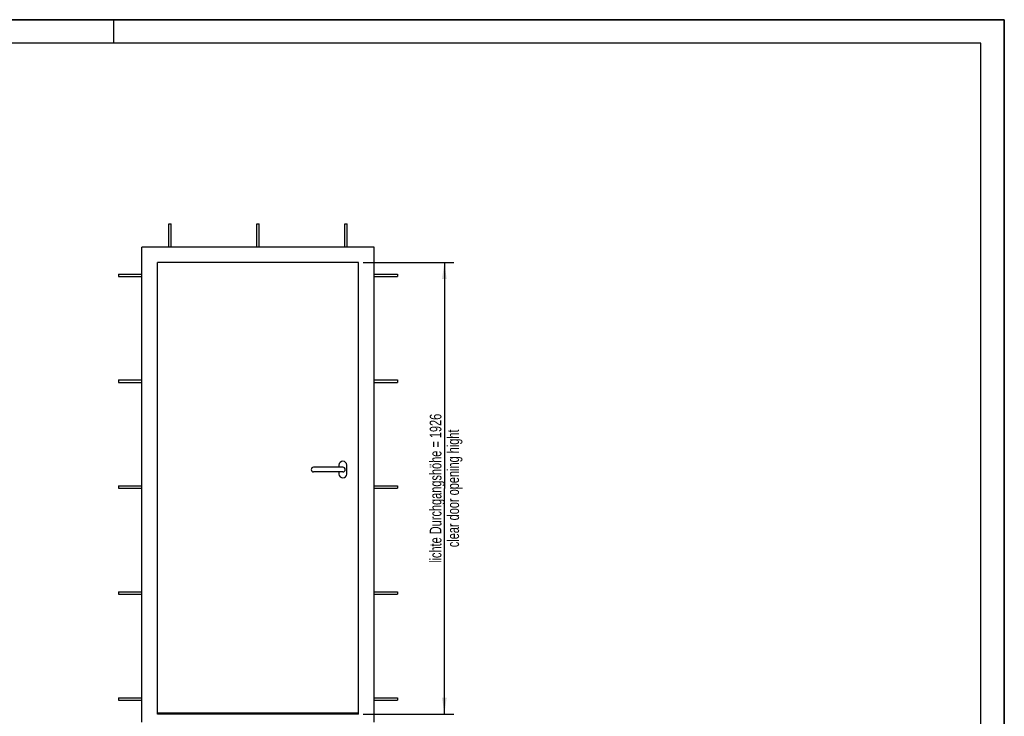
# Model space of a CAD drawing. Header units: millimetres. Extents: x 0 to 8400, y 0 to 5940.
# Tile 9 of 9: x 4200 to 8400, y 2968 to 5940. Entities that reach past the tile are written whole.
import ezdxf

# ---------------------------------------------------------------- set-up
doc = ezdxf.new("R2010")
doc.units = ezdxf.units.MM
doc.header["$LTSCALE"] = 462
doc.layers.get('0').update_dxf_attribs({"linetype": 'CONTINUOUS'})
for name, color, linetype in [('005_AXIS', 7, 'CONTINUOUS'), ('050_DIMENSIONING', 7, 'CONTINUOUS'), ('_ACHSEN', 7, 'CONTINUOUS')]:
    doc.layers.add(name, color=color, linetype=linetype)
doc.styles.get("Standard").update_dxf_attribs({"font": 'txt', "width": 0.7})
doc.dimstyles.new('DIMSTYLE_3', dxfattribs={"dimtxt": 50, "dimasz": 70, "dimexe": 2, "dimexo": 1, "dimtad": 1, "dimtxsty": 'Standard', "dimblk": '_FILLED', "dimblk1": '_FILLED', "dimblk2": '_FILLED', "dimcen": 0.09, "dimazin": 2, "dimtp": 1.2, "dimtm": 1.2, "dimtfac": 1, "dimtofl": 0, "dimtmove": 0, "dimatfit": 3, "dimldrblk": '_FILLED', "dimfxl": 1, "dimtolj": 1, "dimarcsym": 0})

# ---------------------------------------------------------------- blocks, each defined once
blk = doc.blocks.new('_FILLED')
at = {"color": 0, "linetype": 'ByBlock'}
blk.add_solid([(0, 0), (-1, 0.143), (-1, -0.143)], dxfattribs=at)
blk = doc.blocks.new('*D3')
at = {"layer": '050_DIMENSIONING', "color": 2, "linetype": 'Continuous', "transparency": 16777216}
for p, q in [((5665.5, 4903.7), (6051.5, 4903.7)), ((6011.5, 4903.7), (6011.5, 3940.7)), ((6011.5, 2977.7), (6011.5, 3940.7)), ((5665.5, 2977.7), (6051.5, 2977.7))]:
    blk.add_line(p, q, dxfattribs=at)
at = {"layer": '050_DIMENSIONING', "color": 2, "linetype": 'Continuous', "transparency": 16777216, "xscale": 70, "yscale": 70, "zscale": 70}
for p, rotation in [((6011.5, 4903.7), 90), ((6011.5, 2977.7), 270)]:
    blk.add_blockref('_FILLED', p, dxfattribs=dict(at, rotation=rotation))
at = {"layer": '050_DIMENSIONING', "color": 2, "linetype": 'Continuous', "transparency": 16777216, "insert": (5949, 3940.7), "char_height": 50, "width": 1477.5, "attachment_point": 2, "rotation": 90, "line_spacing_factor": 0.9}
blk.add_mtext('lichte Durchgangshöhe = 1926\\Pclear door opening hight', dxfattribs=at)

msp = doc.modelspace()

# ---------------------------------------------------------------- linework, layer by layer
at = {"color": 7, "linetype": 'Continuous'}
for p, q in [((0, 5940), (8400, 5940)), ((8400, 0), (8400, 5940)), ((5711.505, 4969.658), (4721.505, 4969.658)), ((4721.505, 2942.658), (4721.505, 4969.658)), ((5711.505, 2942.658), (5711.505, 4969.658)), ((5645.505, 4903.658), (4787.505, 4903.658)), ((4787.505, 2977.658), (4787.505, 4903.658)), ((5645.505, 2977.658), (5645.505, 4903.658)), ((5578.505, 4030.658), (5453.505, 4030.658)), ((5578.505, 4010.658), (5453.505, 4010.658)), ((4787.505, 2983.658), (5645.505, 2983.658)), ((5645.505, 2977.658), (4787.505, 2977.658))]:
    msp.add_line(p, q, dxfattribs=at)
at = {"color": 3, "linetype": 'Continuous'}
for p, q in [((8400, 5940), (0, 5940)), ((4600, 5940), (4600, 5840)), ((8400, 5940), (8400, 0))]:
    msp.add_line(p, q, dxfattribs=at)
at = {"color": 5, "linetype": 'Continuous'}
for p, q in [((8300, 5840), (100, 5840)), ((8300, 100), (8300, 5840))]:
    msp.add_line(p, q, dxfattribs=at)
at = {"color": 7, "linetype": 'Continuous'}
for centre, start, end in [((5453.505, 4020.658), 90, 180), ((5453.505, 4020.658), 180, 270), ((5578.505, 4020.658), 0, 90), ((5578.505, 4020.658), 270, 360)]:
    msp.add_arc(centre, 10, start, end, dxfattribs=at)
at = {"layer": '005_AXIS', "color": 7, "linetype": 'Continuous'}
for p, q in [((4621.505, 3047.658), (4721.505, 3047.658)), ((4621.505, 3047.658), (4621.505, 3037.658)), ((4621.505, 3037.658), (4721.505, 3037.658)), ((5711.505, 3047.658), (5811.505, 3047.658)), ((5711.505, 3037.658), (5811.505, 3037.658)), ((5811.505, 3047.658), (5811.505, 3037.658))]:
    msp.add_line(p, q, dxfattribs=at)
at = {"layer": '_ACHSEN', "color": 7, "linetype": 'Continuous'}
for p, q in [((4836.505, 4969.658), (4836.505, 5069.658)), ((4836.505, 5069.658), (4846.505, 5069.658)), ((4846.505, 4969.658), (4846.505, 5069.658)), ((5211.505, 4969.658), (5211.505, 5069.658)), ((5211.505, 5069.658), (5221.505, 5069.658)), ((5221.505, 4969.658), (5221.505, 5069.658)), ((5586.505, 4969.658), (5586.505, 5069.658)), ((5586.505, 5069.658), (5596.505, 5069.658)), ((5596.505, 4969.658), (5596.505, 5069.658)), ((4621.505, 4854.658), (4721.505, 4854.658)), ((4621.505, 4854.658), (4621.505, 4844.658)), ((4621.505, 4844.658), (4721.505, 4844.658)), ((5711.505, 4854.658), (5811.505, 4854.658)), ((5711.505, 4844.658), (5811.505, 4844.658)), ((5811.505, 4854.658), (5811.505, 4844.658)), ((4621.505, 4402.908), (4721.505, 4402.908)), ((4621.505, 4402.908), (4621.505, 4392.908)), ((4621.505, 4392.908), (4721.505, 4392.908)), ((5711.505, 4402.908), (5811.505, 4402.908)), ((5711.505, 4392.908), (5811.505, 4392.908)), ((5811.505, 4402.908), (5811.505, 4392.908)), ((5562.005, 4039.658), (5562.005, 4030.658)), ((5595.005, 4001.658), (5595.005, 4039.658)), ((5562.005, 4010.658), (5562.005, 4001.658)), ((4621.505, 3951.158), (4721.505, 3951.158)), ((4621.505, 3951.158), (4621.505, 3941.158)), ((5711.505, 3951.158), (5811.505, 3951.158)), ((5811.505, 3951.158), (5811.505, 3941.158)), ((4621.505, 3941.158), (4721.505, 3941.158)), ((5711.505, 3941.158), (5811.505, 3941.158)), ((4621.505, 3499.408), (4721.505, 3499.408)), ((4621.505, 3499.408), (4621.505, 3489.408)), ((4621.505, 3489.408), (4721.505, 3489.408)), ((5711.505, 3499.408), (5811.505, 3499.408)), ((5711.505, 3489.408), (5811.505, 3489.408)), ((5811.505, 3499.408), (5811.505, 3489.408))]:
    msp.add_line(p, q, dxfattribs=at)
for centre, start, end in [((5578.505, 4039.658), 0, 180), ((5578.505, 4001.658), 180, 360)]:
    msp.add_arc(centre, 16.5, start, end, dxfattribs=at)

# ---------------------------------------------------------------- dimensions: what is measured, and where the dimension line sits
at = {"layer": '050_DIMENSIONING', "color": 2, "linetype": 'Continuous'}
dim = msp.add_linear_dim(base=(6011.505, 4903.658), p1=(5664.505, 2977.658), p2=(5664.505, 4903.658), angle=90, text='lichte Durchgangshöhe = <>\\Pclear door opening hight', dimstyle='DIMSTYLE_3', dxfattribs=at)
dim.commit()
dim.dimension.update_dxf_attribs({"geometry": '*D3', "text_midpoint": (6011.505, 3940.658), "dimtype": 160})

doc.saveas('drawing.dxf')
